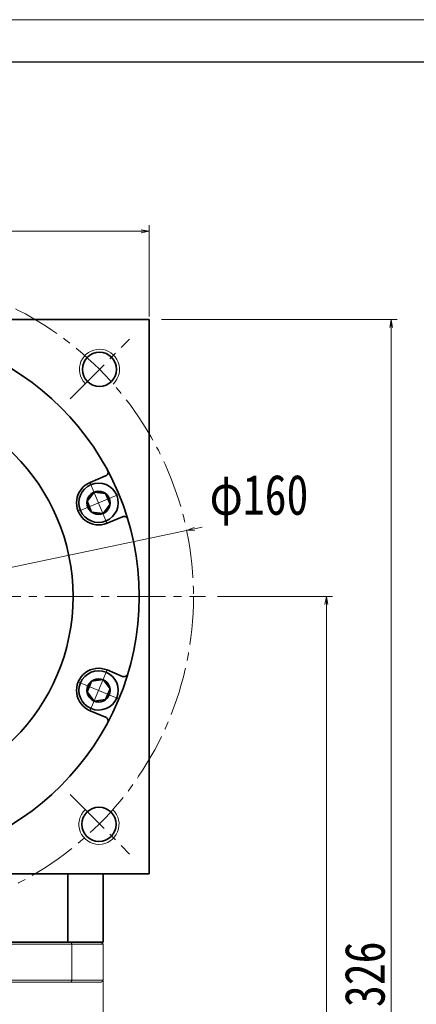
# Model space of a CAD drawing. Header units: millimetres. Extents: x -5 to 909, y 0 to 630.
# Tile 8 of 8: x 590 to 689, y 385 to 630. Entities that reach past the tile are written whole.
import ezdxf

# ---------------------------------------------------------------- set-up
doc = ezdxf.new("R2010")
doc.units = ezdxf.units.MM
doc.set_wipeout_variables(frame=1)
doc.linetypes.add('点画线', pattern=[18, 12, -2, 2, -2])
for name, color, linetype, lineweight in [('EB0', 7, 'Continuous', 35), ('中心线层', 1, '点画线', 18), ('图框_外框线', 7, 'Continuous', 18), ('尺寸线层', 3, 'Continuous', 18), ('粗实线层', 7, 'Continuous', 35)]:
    doc.layers.add(name, color=color, linetype=linetype, lineweight=lineweight)
doc.styles.add('宋体', font='SimSun.ttf', dxfattribs={"width": 0.8})
doc.dimstyles.new('A水平标注$0', dxfattribs={"dimtxt": 3.5, "dimasz": 2, "dimexe": 1.5, "dimexo": 3, "dimgap": 1.1, "dimtad": 1, "dimtoh": 1, "dimdec": 4, "dimdsep": 46, "dimtxsty": '宋体', "dimblk": 'OPEN', "dimcen": 3, "dimclrd": 3, "dimclre": 3, "dimclrt": 6, "dimadec": 0, "dimazin": 0, "dimtm": 1e-09, "dimtfac": 1, "dimtdec": 4, "dimtix": 1, "dimtmove": 0, "dimatfit": 3, "dimldrblk": 'OPEN', "dimfxl": 0, "dimlwd": 13, "dimlwe": 13, "dimarcsym": 0})
doc.dimstyles.new('D直径标注φ25', dxfattribs={"dimtxt": 3.5, "dimasz": 2, "dimexe": 1, "dimexo": 3, "dimtad": 1, "dimtoh": 1, "dimdec": 1, "dimdsep": 46, "dimtxsty": '宋体', "dimblk": 'OPEN', "dimcen": 3, "dimclrd": 3, "dimclre": 3, "dimclrt": 130, "dimadec": 0, "dimazin": 0, "dimtm": 1e-09, "dimtfac": 1, "dimtdec": 1, "dimtmove": 0, "dimatfit": 0, "dimldrblk": 'OPEN', "dimfxl": 0, "dimlwd": 13, "dimlwe": 13, "dimarcsym": 0})

# ---------------------------------------------------------------- blocks, each defined once
blk = doc.blocks.new('_Open')
at = {"color": 0, "linetype": 'ByBlock', "lineweight": -2}
for p, q in [((-1, 0.17), (0, 0)), ((-1, -0.17), (0, 0)), ((0, 0), (-1, 0))]:
    blk.add_line(p, q, dxfattribs=at)
blk = doc.blocks.new('*D11')
at = {"layer": 'Defpoints', "color": 0, "transparency": 16777216}
for p in [(622.08, 577.57), (484.08, 553.4), (622.08, 553.4)]:
    blk.add_point(p, dxfattribs=at)
at = {"layer": '尺寸线层', "color": 3, "lineweight": 13, "transparency": 16777216}
for p, q in [((484.08, 556.4), (484.08, 579.07)), ((622.08, 556.4), (622.08, 579.07)), ((486.08, 577.57), (620.08, 577.57))]:
    blk.add_line(p, q, dxfattribs=at)
at = {"layer": '尺寸线层', "color": 3, "lineweight": 13, "transparency": 16777216, "xscale": 2, "yscale": 2, "zscale": 2, "rotation": 180}
blk.add_blockref('_Open', (484.08, 577.57), dxfattribs=at)
at = {"layer": '尺寸线层', "color": 3, "lineweight": 13, "transparency": 16777216, "xscale": 2, "yscale": 2, "zscale": 2}
blk.add_blockref('_Open', (622.08, 577.57), dxfattribs=at)
at = {"layer": '尺寸线层', "color": 6, "transparency": 16777216, "insert": (553.08, 584.07), "char_height": 10, "attachment_point": 5, "style": '宋体', "bg_fill": 3, "box_fill_scale": 1.1, "bg_fill_color": 256, "bg_fill_true_color": 13158600, "bg_fill_transparency": 0}
blk.add_mtext('138', dxfattribs=at)
blk = doc.blocks.new('*D22')
at = {"layer": 'Defpoints', "color": 0, "transparency": 16777216}
for p in [(631.37, 503.12), (474.79, 470.19)]:
    blk.add_point(p, dxfattribs=at)
at = {"layer": '尺寸线层', "color": 3, "lineweight": 13, "transparency": 16777216}
for p, q in [((474.79, 470.19), (631.37, 503.12)), ((633.33, 503.53), (635.28, 503.94)), ((472.84, 469.77), (470.88, 469.36))]:
    blk.add_line(p, q, dxfattribs=at)
at = {"layer": '尺寸线层', "color": 3, "lineweight": 13, "transparency": 16777216, "xscale": 2, "yscale": 2, "zscale": 2}
for p, rotation in [((631.37, 503.12), 191.8777469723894), ((474.79, 470.19), 11.87774697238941)]:
    blk.add_blockref('_Open', p, dxfattribs=dict(at, rotation=rotation))
at = {"layer": '尺寸线层', "color": 130, "transparency": 16777216, "insert": (649.41, 510.66), "char_height": 10, "attachment_point": 5, "style": '宋体', "bg_fill": 3, "box_fill_scale": 1.1, "bg_fill_color": 256, "bg_fill_true_color": 13158600, "bg_fill_transparency": 0}
blk.add_mtext('φ160', dxfattribs=at)
blk = doc.blocks.new('*D24')
at = {"layer": 'Defpoints', "color": 0, "transparency": 16777216}
for p in [(636.08, 486.65), (617.68, 229.65), (666.19, 229.65)]:
    blk.add_point(p, dxfattribs=at)
at = {"layer": '尺寸线层', "color": 3, "lineweight": 13, "transparency": 16777216}
for p, q in [((639.08, 486.65), (667.69, 486.65)), ((666.19, 484.65), (666.19, 231.65)), ((620.68, 229.65), (667.69, 229.65))]:
    blk.add_line(p, q, dxfattribs=at)
at = {"layer": '尺寸线层', "color": 3, "lineweight": 13, "transparency": 16777216, "xscale": 2, "yscale": 2, "zscale": 2}
for p, rotation in [((666.19, 486.65), 90), ((666.19, 229.65), 270)]:
    blk.add_blockref('_Open', p, dxfattribs=dict(at, rotation=rotation))
at = {"layer": '尺寸线层', "color": 6, "transparency": 16777216, "insert": (659.69, 358.15), "char_height": 10, "attachment_point": 5, "rotation": 90, "style": '宋体', "bg_fill": 3, "box_fill_scale": 1.1, "bg_fill_color": 256, "bg_fill_true_color": 13158600, "bg_fill_transparency": 0}
blk.add_mtext('257', dxfattribs=at)
blk = doc.blocks.new('*D25')
at = {"layer": 'Defpoints', "color": 0, "transparency": 16777216}
for p in [(622.08, 555.65), (682.31, 555.65), (617.68, 229.65)]:
    blk.add_point(p, dxfattribs=at)
at = {"layer": '尺寸线层', "color": 3, "lineweight": 13, "transparency": 16777216}
for p, q in [((625.08, 555.65), (683.81, 555.65)), ((682.31, 231.65), (682.31, 553.65)), ((620.68, 229.65), (683.81, 229.65))]:
    blk.add_line(p, q, dxfattribs=at)
at = {"layer": '尺寸线层', "color": 3, "lineweight": 13, "transparency": 16777216, "xscale": 2, "yscale": 2, "zscale": 2}
for p, rotation in [((682.31, 555.65), 90), ((682.31, 229.65), 270)]:
    blk.add_blockref('_Open', p, dxfattribs=dict(at, rotation=rotation))
at = {"layer": '尺寸线层', "color": 6, "transparency": 16777216, "insert": (675.81, 392.65), "char_height": 10, "attachment_point": 5, "rotation": 90, "style": '宋体', "bg_fill": 3, "box_fill_scale": 1.1, "bg_fill_color": 256, "bg_fill_true_color": 13158600, "bg_fill_transparency": 0}
blk.add_mtext('326', dxfattribs=at)
blk = doc.blocks.new('*X7')
at = {"layer": '中心线层', "linetype": '点画线', "lineweight": 18}
for p, q in [((0, -5.64), (0, 5.64)), ((-5.64, 0), (5.64, 0))]:
    blk.add_line(p, q, dxfattribs=at)
at = {"layer": '粗实线层'}
for p, q in [((-2.89, 0), (-1.44, 2.5)), ((-1.44, 2.5), (1.44, 2.5)), ((2.89, 0), (1.44, 2.5)), ((2.89, 0), (1.44, 2.5)), ((-2.89, 0), (-1.44, -2.5)), ((2.89, 0), (1.44, -2.5)), ((-1.44, -2.5), (1.44, -2.5))]:
    blk.add_line(p, q, dxfattribs=at)
blk.add_circle((0, 0), 2.89, dxfattribs=at)
for start, end in [(0, 180), (180, 360)]:
    blk.add_arc((0, 0), 4.89, start, end, dxfattribs=at)

msp = doc.modelspace()

# ---------------------------------------------------------------- linework, layer by layer
at = {"color": 7, "linetype": 'Continuous', "lineweight": 15}
for p, q in [((602.77839, 400.15228), (503.38523, 400.15228)), ((503.57171, 400.65228), (602.59191, 400.65228)), ((602.59191, 400.65228), (610.08181, 400.65228)), ((602.77839, 391.15228), (602.77839, 400.15228)), ((610.58181, 400.15228), (602.77839, 400.15228)), ((610.58181, 400.15228), (610.58181, 391.15228)), ((553.08181, 391.15228), (602.77839, 391.15228)), ((602.59191, 390.65228), (560.64818, 390.65228)), ((610.08181, 390.65228), (602.59191, 390.65228)), ((602.77839, 391.15228), (610.58181, 391.15228))]:
    msp.add_line(p, q, dxfattribs=at)
for centre, start, end in [((609.66017, 543.21101), 313.1992681, 224.8408445), ((609.54222, 429.97582), 133.2490206, 46.6813654)]:
    msp.add_arc(centre, 5, start, end, dxfattribs=at)
for points in [[(602.77839, 400.15228), (602.59191, 400.65228)], [(610.58181, 400.15228), (610.08181, 400.65228)], [(602.77839, 391.15228), (602.59191, 390.65228)], [(610.58181, 391.15228), (610.08181, 390.65228)], [(610.58181, 357.15228), (610.58181, 391.15228)]]:
    msp.add_open_spline(points, degree=1, dxfattribs=at)
at = {"layer": 'EB0'}
msp.add_line((610.58181, 400.65228), (495.58181, 400.65228), dxfattribs=at)
at = {"layer": '中心线层'}
for p, q in [((602.32216, 535.89264), (617.17855, 550.74903)), ((470.08181, 486.65228), (636.08181, 486.65228)), ((602.32216, 437.41193), (617.17855, 422.55554))]:
    msp.add_line(p, q, dxfattribs=at)
at = {"layer": '粗实线层'}
for p, q in [((622.08181, 555.65228), (484.08181, 555.65228)), ((622.08181, 417.65228), (622.08181, 555.65228)), ((607.3337, 458.22726), (611.19245, 456.62891)), ((484.08181, 417.65228), (622.08181, 417.65228)), ((601.81625, 400.65228), (601.81625, 417.65228)), ((610.58181, 400.65228), (610.58181, 417.65228))]:
    msp.add_line(p, q, dxfattribs=at)
for centre, radius in [((553.08181, 486.65228), 66.5), ((609.66017, 543.21101), 4.25), ((609.54222, 429.97582), 4.25)]:
    msp.add_circle(centre, radius, dxfattribs=at)
msp.add_arc((610.80977, 455.70503), 1, 331.8047151, 67.5000301, dxfattribs=at)

# ---------------------------------------------------------------- next in the draw order: dimensions: what is measured, and where the dimension line sits
at = {"layer": '尺寸线层'}
dim = msp.add_linear_dim(base=(622.08181, 577.56993), p1=(484.08181, 553.39807), p2=(622.08181, 553.39807), dimstyle='A水平标注$0', override={"dimtxt": 10, "dimgap": 1.5, "dimblk": 'Open', "dimtfill": 1, "dimtfillclr": 256}, dxfattribs=at)
dim.commit()
dim.dimension.update_dxf_attribs({"geometry": '*D11', "text_midpoint": (553.08181, 584.06993)})

# ---------------------------------------------------------------- next in the draw order: linework, layer by layer
at = {"layer": '中心线层'}
msp.add_circle((553.08181, 486.65228), 80, dxfattribs=at)

# ---------------------------------------------------------------- next in the draw order: dimensions: what is measured, and where the dimension line sits
at = {"layer": '尺寸线层'}
dim = msp.add_diameter_dim_2p(p1=(474.79469, 470.18635), p2=(631.36893, 503.11821), dimstyle='D直径标注φ25', override={"dimtxt": 10, "dimgap": 1.5, "dimpost": 'φ<>'}, dxfattribs=at)
dim.commit()
dim.dimension.update_dxf_attribs({"geometry": '*D22', "text_midpoint": (649.40898, 503.94151), "dimtype": 163})

# ---------------------------------------------------------------- next in the draw order: linework, layer by layer
at = {"layer": '粗实线层'}
for p, q in [((607.3337, 515.07731), (611.19245, 516.67566)), ((611.54322, 504.91464), (615.40197, 506.51298)), ((611.54322, 468.38993), (615.40197, 466.79159))]:
    msp.add_line(p, q, dxfattribs=at)
msp.add_circle((553.08181, 486.65228), 50, dxfattribs=at)
for centre, radius, start, end in [((610.80977, 517.59954), 1, 292.4999699, 28.1952849), ((609.43846, 509.99597), 5.5, 112.5, 292.5), ((609.43846, 463.3086), 5.5, 67.5, 247.5)]:
    msp.add_arc(centre, radius, start, end, dxfattribs=at)

# ---------------------------------------------------------------- next in the draw order: dimensions: what is measured, and where the dimension line sits
at = {"layer": '尺寸线层'}
dim = msp.add_linear_dim(base=(666.18987, 229.65228), p1=(636.08181, 486.65228), p2=(617.68181, 229.65228), angle=270, dimstyle='A水平标注$0', override={"dimtxt": 10, "dimgap": 1.5}, dxfattribs=at)
dim.commit()
dim.dimension.update_dxf_attribs({"geometry": '*D24', "text_midpoint": (659.68987, 358.15228)})

# ---------------------------------------------------------------- next in the draw order: dimensions: what is measured, and where the dimension line sits
dim = msp.add_linear_dim(base=(682.3051, 555.65228), p1=(617.68181, 229.65228), p2=(622.08181, 555.65228), angle=90, dimstyle='A水平标注$0', override={"dimtxt": 10, "dimgap": 1.5}, dxfattribs=at)
dim.commit()
dim.dimension.update_dxf_attribs({"geometry": '*D25', "text_midpoint": (675.8051, 392.65228)})

# ---------------------------------------------------------------- next in the draw order: linework, layer by layer
at = {"layer": '粗实线层'}
for centre, start, end in [((615.78465, 505.58911), 16.8047151, 112.5000301), ((615.78465, 467.71546), 247.4999699, 343.1952849)]:
    msp.add_arc(centre, 1, start, end, dxfattribs=at)

# ---------------------------------------------------------------- next in the draw order: wipeouts: each hides what was drawn before it
for points in [[(611.30978, 505.4782), (611.33514, 505.48879), (611.36043, 505.49952), (611.38567, 505.51039), (611.41084, 505.5214), (611.43595, 505.53255), (611.461, 505.54385), (611.48598, 505.55528), (611.5109, 505.56686), (611.53576, 505.57857), (611.56055, 505.59043), (611.58527, 505.60242), (611.60992, 505.61455), (611.6345, 505.62682), (611.65902, 505.63923), (611.68346, 505.65178), (611.70784, 505.66446), (611.73214, 505.67728), (611.75637, 505.69024), (611.78053, 505.70333), (611.80461, 505.71656), (611.82862, 505.72992), (611.85255, 505.74342), (611.87641, 505.75705), (611.90019, 505.77081), (611.92389, 505.78471), (611.94751, 505.79874), (611.97106, 505.81291), (611.99452, 505.8272), (612.01791, 505.84163), (612.04121, 505.85619), (612.04121, 505.85619), (612.23179, 505.98232), (612.41628, 506.11722), (612.59425, 506.26059), (612.76534, 506.41212), (612.92916, 506.57148), (613.08535, 506.73832), (613.23358, 506.91228), (613.37351, 507.09297), (613.50486, 507.28), (613.62732, 507.47296), (613.74063, 507.67144), (613.84454, 507.87499), (613.93883, 508.08318), (614.02329, 508.29554), (614.09773, 508.51162), (614.162, 508.73094), (614.21594, 508.95302), (614.25946, 509.17739), (614.29244, 509.40354), (614.31482, 509.63098), (614.32655, 509.85922), (614.3276, 510.08776), (614.31797, 510.3161), (614.29768, 510.54374), (614.26678, 510.77019), (614.22533, 510.99494), (614.17343, 511.21751), (614.11119, 511.43741), (614.03873, 511.65416), (613.95623, 511.8673), (613.95623, 511.8673), (613.86386, 512.07634), (613.76183, 512.28084), (613.65035, 512.48035), (613.52967, 512.67443), (613.40005, 512.86266), (613.26178, 513.04463), (613.11516, 513.21994), (612.96051, 513.38821), (612.79816, 513.54907), (612.62848, 513.70217), (612.45183, 513.84717), (612.26859, 513.98376), (612.07917, 514.11164), (611.88399, 514.23053), (611.68346, 514.34017), (611.47803, 514.44032), (611.26815, 514.53077), (611.05427, 514.6113), (610.83686, 514.68176), (610.61639, 514.74198), (610.39335, 514.79183), (610.16823, 514.83121), (609.94151, 514.86003), (609.71369, 514.87822), (609.48527, 514.88575), (609.25675, 514.8826), (609.02863, 514.86877), (608.8014, 514.8443), (608.57556, 514.80924), (608.35161, 514.76366), (608.35161, 514.76366), (608.32484, 514.75748), (608.2981, 514.75115), (608.2714, 514.74467), (608.24474, 514.73803), (608.21811, 514.73125), (608.19152, 514.72432), (608.16498, 514.71724), (608.13847, 514.71001), (608.112, 514.70263), (608.08558, 514.6951), (608.05919, 514.68743), (608.03285, 514.6796), (608.00656, 514.67163), (607.98031, 514.66351), (607.95411, 514.65524), (607.92795, 514.64683), (607.90184, 514.63827), (607.87578, 514.62956), (607.84977, 514.62071), (607.82381, 514.61171), (607.7979, 514.60256), (607.77204, 514.59327), (607.74623, 514.58384), (607.72048, 514.57425), (607.69479, 514.56453), (607.66914, 514.55466), (607.64356, 514.54465), (607.61803, 514.53449), (607.59255, 514.52419), (607.56714, 514.51374), (607.56714, 514.51374), (607.33326, 514.40962), (607.10515, 514.29339), (606.88344, 514.16538), (606.66873, 514.02595), (606.46162, 513.87547), (606.26266, 513.71436), (606.07241, 513.54305), (605.89138, 513.36203), (605.72007, 513.17178), (605.55896, 512.97282), (605.40848, 512.7657), (605.26905, 512.55099), (605.14104, 512.32928), (605.02482, 512.10117), (604.92069, 511.8673), (604.82894, 511.62829), (604.74983, 511.38481), (604.68357, 511.13752), (604.63034, 510.88711), (604.59029, 510.63425), (604.56353, 510.37964), (604.55014, 510.12398), (604.55014, 509.86797), (604.56353, 509.61231), (604.59029, 509.3577), (604.63034, 509.10484), (604.68357, 508.85443), (604.74983, 508.60714), (604.82894, 508.36366), (604.92069, 508.12465), (604.92069, 508.12465), (605.02482, 507.89077), (605.14104, 507.66267), (605.26905, 507.44096), (605.40848, 507.22625), (605.55896, 507.01913), (605.72007, 506.82017), (605.89138, 506.62992), (606.07241, 506.44889), (606.26266, 506.27759), (606.46162, 506.11648), (606.66873, 505.966), (606.88344, 505.82656), (607.10515, 505.69856), (607.33326, 505.58233), (607.56714, 505.4782), (607.80614, 505.38646), (608.04962, 505.30735), (608.29691, 505.24109), (608.54733, 505.18786), (608.80019, 505.14781), (609.05479, 505.12105), (609.31045, 505.10765), (609.56647, 505.10765), (609.82212, 505.12105), (610.07673, 505.14781), (610.32959, 505.18786), (610.58001, 505.24109), (610.82729, 505.30735), (611.07078, 505.38646)], [(607.56714, 458.79082), (607.59255, 458.78038), (607.61803, 458.77008), (607.64356, 458.75992), (607.66914, 458.74991), (607.69479, 458.74004), (607.72048, 458.73031), (607.74623, 458.72073), (607.77204, 458.7113), (607.7979, 458.70201), (607.82381, 458.69286), (607.84977, 458.68386), (607.87578, 458.67501), (607.90184, 458.6663), (607.92795, 458.65774), (607.95411, 458.64933), (607.98031, 458.64106), (608.00656, 458.63294), (608.03285, 458.62497), (608.05919, 458.61714), (608.08558, 458.60947), (608.112, 458.60194), (608.13847, 458.59456), (608.16498, 458.58733), (608.19152, 458.58025), (608.21811, 458.57332), (608.24474, 458.56654), (608.2714, 458.5599), (608.2981, 458.55342), (608.32484, 458.54709), (608.35161, 458.54091), (608.35161, 458.54091), (608.57556, 458.49533), (608.8014, 458.46027), (609.02863, 458.4358), (609.25675, 458.42197), (609.48527, 458.41882), (609.71369, 458.42635), (609.94151, 458.44454), (610.16823, 458.47336), (610.39335, 458.51273), (610.61639, 458.56259), (610.83686, 458.62281), (611.05427, 458.69327), (611.26815, 458.7738), (611.47803, 458.86425), (611.68346, 458.9644), (611.88399, 459.07404), (612.07917, 459.19293), (612.26859, 459.32081), (612.45183, 459.4574), (612.62848, 459.6024), (612.79816, 459.7555), (612.96051, 459.91636), (613.11516, 460.08462), (613.26178, 460.25994), (613.40005, 460.44191), (613.52967, 460.63014), (613.65035, 460.82422), (613.76183, 461.02373), (613.86386, 461.22823), (613.95623, 461.43727), (613.95623, 461.43727), (614.03873, 461.65041), (614.11119, 461.86716), (614.17343, 462.08706), (614.22533, 462.30963), (614.26678, 462.53438), (614.29768, 462.76083), (614.31797, 462.98847), (614.3276, 463.21681), (614.32655, 463.44535), (614.31482, 463.67359), (614.29244, 463.90103), (614.25946, 464.12718), (614.21594, 464.35154), (614.162, 464.57363), (614.09773, 464.79295), (614.02329, 465.00903), (613.93883, 465.22139), (613.84454, 465.42958), (613.74063, 465.63313), (613.62732, 465.83161), (613.50486, 466.02457), (613.37351, 466.2116), (613.23358, 466.39229), (613.08535, 466.56625), (612.92916, 466.73309), (612.76534, 466.89244), (612.59425, 467.04398), (612.41628, 467.18735), (612.23179, 467.32225), (612.04121, 467.44838), (612.04121, 467.44838), (612.01791, 467.46294), (611.99452, 467.47737), (611.97106, 467.49166), (611.94751, 467.50583), (611.92389, 467.51986), (611.90019, 467.53376), (611.87641, 467.54752), (611.85255, 467.56115), (611.82862, 467.57465), (611.80461, 467.58801), (611.78053, 467.60124), (611.75637, 467.61433), (611.73214, 467.62729), (611.70784, 467.64011), (611.68346, 467.65279), (611.65902, 467.66534), (611.6345, 467.67775), (611.60992, 467.69002), (611.58527, 467.70215), (611.56055, 467.71414), (611.53576, 467.726), (611.5109, 467.73771), (611.48598, 467.74929), (611.461, 467.76072), (611.43595, 467.77202), (611.41084, 467.78317), (611.38567, 467.79418), (611.36043, 467.80505), (611.33514, 467.81578), (611.30978, 467.82637), (611.30978, 467.82637), (611.07078, 467.91811), (610.82729, 467.99722), (610.58001, 468.06348), (610.32959, 468.11671), (610.07673, 468.15676), (609.82212, 468.18352), (609.56647, 468.19692), (609.31045, 468.19692), (609.05479, 468.18352), (608.80019, 468.15676), (608.54733, 468.11671), (608.29691, 468.06348), (608.04962, 467.99722), (607.80614, 467.91811), (607.56714, 467.82637), (607.33326, 467.72224), (607.10515, 467.60601), (606.88344, 467.47801), (606.66873, 467.33857), (606.46162, 467.18809), (606.26266, 467.02698), (606.07241, 466.85568), (605.89138, 466.67465), (605.72007, 466.4844), (605.55896, 466.28544), (605.40848, 466.07832), (605.26905, 465.86361), (605.14104, 465.6419), (605.02482, 465.41379), (604.92069, 465.17992), (604.92069, 465.17992), (604.82894, 464.94091), (604.74983, 464.69743), (604.68357, 464.45014), (604.63034, 464.19973), (604.59029, 463.94687), (604.56353, 463.69226), (604.55014, 463.4366), (604.55014, 463.18059), (604.56353, 462.92493), (604.59029, 462.67032), (604.63034, 462.41746), (604.68357, 462.16705), (604.74983, 461.91976), (604.82894, 461.67628), (604.92069, 461.43727), (605.02482, 461.2034), (605.14104, 460.97529), (605.26905, 460.75358), (605.40848, 460.53887), (605.55896, 460.33175), (605.72007, 460.13279), (605.89138, 459.94254), (606.07241, 459.76151), (606.26266, 459.59021), (606.46162, 459.4291), (606.66873, 459.27862), (606.88344, 459.13918), (607.10515, 459.01118), (607.33326, 458.89495)]]:
    msp.add_wipeout(points).dxf.layer = '粗实线层'

# ---------------------------------------------------------------- next in the draw order: linework, layer by layer
at = {"layer": '图框_外框线', "color": 3}
msp.add_lwpolyline([(0, 0), (891.25509, 0), (891.25509, 630.24467), (0, 630.24467)], close=True, dxfattribs=at)
at = {"layer": '图框_外框线', "color": 3, "lineweight": 25}
msp.add_lwpolyline([(53.0509, 10.61018), (880.64491, 10.61018), (880.64491, 619.63449), (53.0509, 619.63449)], close=True, dxfattribs=at)

# ---------------------------------------------------------------- next in the draw order: block references
at = {"layer": '粗实线层'}
for p, rotation in [((609.43846, 509.99597), 292.5000000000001), ((609.43846, 463.3086), 247.5000000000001)]:
    msp.add_blockref('*X7', p, dxfattribs=dict(at, rotation=rotation))

doc.saveas('drawing.dxf')
